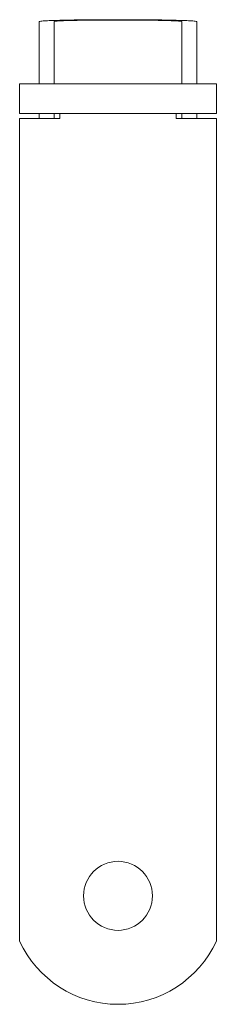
# Model space of a CAD drawing. Header units: millimetres. Extents: x 63.9 to 83.9, y 53.6 to 153.4.
import ezdxf

# ---------------------------------------------------------------- set-up
doc = ezdxf.new("R2010")
doc.units = ezdxf.units.MM

msp = doc.modelspace()

# ---------------------------------------------------------------- linework, layer by layer
at = {"color": 0, "linetype": 'Continuous', "lineweight": 0}
for p, q in [((65.919, 153.254), (65.919, 147.004)), ((67.419, 153.254), (67.419, 147.004)), ((80.419, 153.254), (80.419, 147.004)), ((81.919, 153.254), (81.919, 147.004)), ((83.919, 146.926), (63.919, 146.926)), ((63.919, 143.926), (63.919, 146.926)), ((65.919, 147.004), (65.919, 146.926)), ((67.419, 146.926), (67.419, 147.004)), ((80.419, 147.004), (80.419, 146.926)), ((81.919, 146.926), (81.919, 147.004)), ((83.919, 143.926), (83.919, 146.926)), ((83.919, 143.926), (63.919, 143.926)), ((65.919, 143.926), (65.919, 143.426)), ((67.419, 143.926), (67.419, 143.426)), ((68.019, 143.926), (68.019, 143.426)), ((79.819, 143.426), (79.819, 143.926)), ((80.419, 143.926), (80.419, 143.426)), ((81.919, 143.926), (81.919, 143.426)), ((63.919, 143.426), (63.919, 60.014)), ((68.019, 143.426), (63.919, 143.426)), ((83.919, 143.426), (79.819, 143.426)), ((83.919, 60.014), (83.919, 143.426))]:
    msp.add_line(p, q, dxfattribs=at)
at = {"color": 0, "linetype": 'Continuous', "lineweight": 0, "extrusion": (0, 0, -1)}
for start, end in [(0, 180), (180, 0)]:
    msp.add_arc((-73.919, 64.596), 3.5, start, end, dxfattribs=at)
at = {"color": 0, "linetype": 'Continuous', "lineweight": 0}
msp.add_arc((73.919, 64.596), 11, 204.61998, 335.38002, dxfattribs=at)
for points, knots in [([(73.919, 153.444), (73.431, 153.444), (72.901, 153.443), (71.873, 153.439), (71.374, 153.436), (70.443, 153.427), (69.935, 153.422), (69.015, 153.408), (68.601, 153.4), (67.912, 153.384), (67.576, 153.375), (67.008, 153.356), (66.775, 153.345), (66.372, 153.324), (66.191, 153.31), (65.965, 153.282), (65.919, 153.267), (65.919, 153.254)], [-3.32104, -3.32104, -3.32104, -3.32104, -3.174848, -3.174848, -3.028657, -3.028657, -2.861799, -2.861799, -2.694942, -2.694942, -2.522817, -2.522817, -2.350693, -2.350693, -2.12791, -2.12791, -1.905128, -1.905128, -1.905128, -1.905128]), ([(73.919, 153.411), (73.523, 153.411), (73.094, 153.41), (72.261, 153.407), (71.858, 153.404), (71.1, 153.397), (70.685, 153.392), (69.934, 153.381), (69.598, 153.374), (69.037, 153.361), (68.764, 153.354), (68.302, 153.338), (68.113, 153.329), (67.787, 153.311), (67.641, 153.3), (67.457, 153.277), (67.419, 153.265), (67.419, 153.254)], [-5.32635, -5.32635, -5.32635, -5.32635, -5.20783, -5.20783, -5.08931, -5.08931, -4.951909, -4.951909, -4.814507, -4.814507, -4.672297, -4.672297, -4.530087, -4.530087, -4.347604, -4.347604, -4.165121, -4.165121, -4.165121, -4.165121]), ([(81.919, 153.254), (81.919, 153.267), (81.872, 153.282), (81.646, 153.31), (81.465, 153.324), (81.062, 153.345), (80.829, 153.356), (80.261, 153.375), (79.925, 153.384), (79.236, 153.4), (78.822, 153.408), (77.902, 153.422), (77.394, 153.427), (76.463, 153.436), (75.964, 153.439), (74.936, 153.443), (74.406, 153.444), (73.919, 153.444)], [-4.736952, -4.736952, -4.736952, -4.736952, -4.514169, -4.514169, -4.291387, -4.291387, -4.119262, -4.119262, -3.947137, -3.947137, -3.78028, -3.78028, -3.613423, -3.613423, -3.467231, -3.467231, -3.32104, -3.32104, -3.32104, -3.32104]), ([(80.419, 153.254), (80.419, 153.266), (80.374, 153.278), (80.159, 153.303), (79.987, 153.315), (79.606, 153.334), (79.388, 153.343), (78.857, 153.36), (78.543, 153.368), (77.946, 153.38), (77.623, 153.386), (76.913, 153.395), (76.527, 153.399), (75.825, 153.405), (75.449, 153.407), (74.678, 153.411), (74.282, 153.411), (73.919, 153.411)], [-1.161123, -1.161123, -1.161123, -1.161123, -0.964235, -0.964235, -0.767346, -0.767346, -0.616802, -0.616802, -0.466258, -0.466258, -0.342221, -0.342221, -0.218184, -0.218184, -0.109092, -0.109092, 0, 0, 0, 0])]:
    msp.add_open_spline(points, degree=3, knots=knots, dxfattribs=at)

doc.saveas('drawing.dxf')
